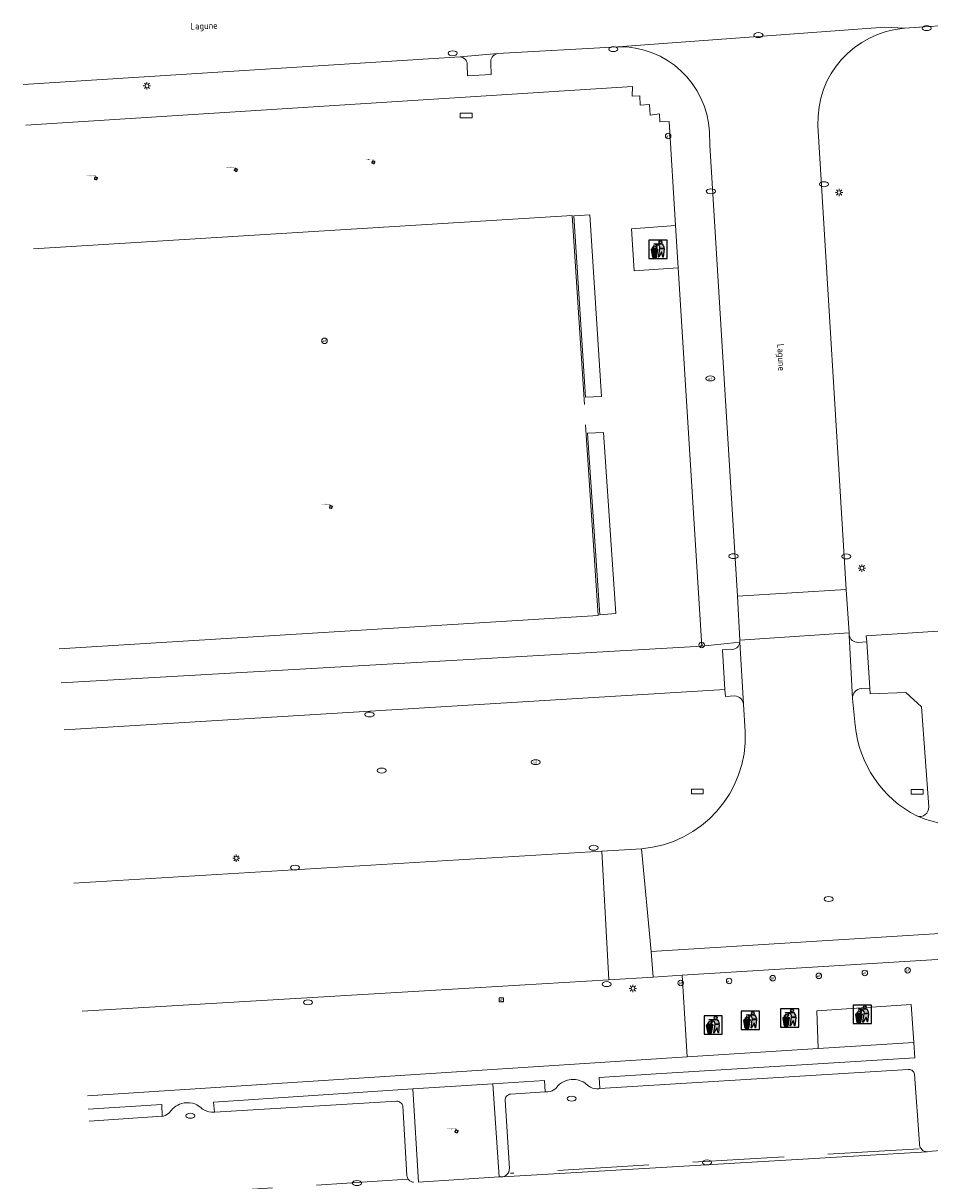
# Model space of a CAD drawing. Header units: metres. Extents: x 162098 to 162858, y 502351 to 503184.
# Tile 65 of 94: x 162109 to 162158, y 502900 to 502964. Entities that reach past the tile are written whole.
import ezdxf
from ezdxf.enums import TextEntityAlignment as Align

# ---------------------------------------------------------------- set-up
doc = ezdxf.new("R2010")
doc.units = ezdxf.units.M
doc.linetypes.add('RI-HWA-SO', pattern=[7.4, 5, -2.4])
for name, color, linetype, lineweight, true_color in [('B-PV-GR-BEPLANTING_CULTUUR_ROOS-GV', 7, 'Continuous', 18, 0x99cc00), ('B-PV-GR-BEPLANTING_CULTUUR_VASTE PLANTENVAK-GV', 7, 'Continuous', 13, 0x99cc00), ('B-PV-GR-BOOM-S', 7, 'Continuous', 13, 0x4c9900), ('B-PV-GR-STRUIK-GV', 7, 'Continuous', 13, 0x99cc00), ('B-PV-RI-HWA_GOOT_MOLGOOT-G', 150, 'RI-HWA-SO', 18, 0x007fff)]:
    doc.layers.add(name, color=color, linetype=linetype, lineweight=lineweight, true_color=true_color)
for name, color, linetype, lineweight in [('B-PV-IE-AFVAL APART PLAATS-S', 7, 'Continuous', 25), ('B-PV-IE-MEUBILAIR-S', 252, 'Continuous', 13), ('B-PV-IE-TERREINAFSCHEIDING_KUNSTMATIG_HEKWERK-G', 252, 'IE-TERREINAFSCHEIDING-KUNSTMATIG-OPEN', 13), ('B-PV-OG-TERREIN_BEGROEID-GV', 7, 'Continuous', 13), ('B-PV-OG-TOPOGRAFIE-T18', 7, 'Continuous', 18), ('B-PV-VH-GESLOTENVERHARDING_ASFALT-GV', 252, 'Continuous', 13), ('B-PV-VH-OPENVERHARDING_BETONELEMENT-GV', 252, 'Continuous', 13), ('B-PV-VH-OPENVERHARDING_BETONSTRAATSTEEN-GV', 252, 'Continuous', 13), ('B-PV-VH-OPENVERHARDING_TEGEL-GV', 252, 'Continuous', 13)]:
    doc.layers.add(name, color=color, linetype=linetype, lineweight=lineweight)
doc.styles.add('NLCS-ISO', font='NLCS-ISO.ttf')
doc.styles.add('NLCS-ISO-M200-T18', font='NLCS-ISO.ttf', dxfattribs={"height": 1.8})
doc.linetypes.add('IE-TERREINAFSCHEIDING-KUNSTMATIG-OPEN', pattern='A,7,-1.5,[67,NLCS.SHX,S=0.75,R=0,X=0,Y=0],-1.5', length=10)

# ---------------------------------------------------------------- blocks, each defined once
blk = doc.blocks.new('SIE-AFVAL APART PLAATS-SO')
h = blk.add_hatch(color=256)
h.dxf.hatch_style = 1
h.paths.add_polyline_path([(-0.09, 0.07), (-1.76, 0.07, 0.819081), (-1.79, -0.09), (-1.4, -2.19, 0.36153), (-1.37, -2.21), (-0.47, -2.21, 0.36153), (-0.44, -2.19), (-0.05, -0.09, 0.819081)])
h.paths.add_polyline_path([(-0.16, -0.1), (-0.2, -0.33), (-0.49, -0.33), (-0.47, -0.1)], flags=16)
h.paths.add_polyline_path([(-0.55, -0.1), (-0.58, -0.33), (-0.87, -0.33), (-0.87, -0.1)], flags=16)
h.paths.add_polyline_path([(-0.22, -0.42), (-0.27, -0.73), (-0.53, -0.73), (-0.5, -0.42)], flags=16)
h.paths.add_polyline_path([(-0.58, -0.42), (-0.61, -0.73), (-0.87, -0.73), (-0.87, -0.42)], flags=16)
h.paths.add_polyline_path([(-0.95, -0.1), (-0.95, -0.33), (-1.27, -0.33), (-1.29, -0.1)], flags=16)
h.paths.add_polyline_path([(-0.95, -0.42), (-0.95, -0.73), (-1.23, -0.73), (-1.26, -0.42)], flags=16)
h.paths.add_polyline_path([(-0.29, -0.83), (-0.34, -1.09), (-0.56, -1.09), (-0.54, -0.83)], flags=16)
h.paths.add_polyline_path([(-0.62, -0.83), (-0.65, -1.09), (-0.87, -1.09), (-0.87, -0.83)], flags=16)
h.paths.add_polyline_path([(-0.95, -0.83), (-0.95, -1.09), (-1.2, -1.09), (-1.22, -0.83)], flags=16)
h.paths.add_polyline_path([(-1.35, -0.33), (-1.64, -0.33), (-1.69, -0.1), (-1.37, -0.1)], flags=16)
h.paths.add_polyline_path([(-1.34, -0.42), (-1.31, -0.73), (-1.57, -0.73), (-1.63, -0.42)], flags=16)
h.paths.add_polyline_path([(-0.36, -1.18), (-0.41, -1.44), (-0.6, -1.44), (-0.57, -1.18)], flags=16)
h.paths.add_polyline_path([(-0.65, -1.18), (-0.68, -1.44), (-0.87, -1.44), (-0.87, -1.18)], flags=16)
h.paths.add_polyline_path([(-1.3, -0.83), (-1.28, -1.09), (-1.5, -1.09), (-1.55, -0.83)], flags=16)
h.paths.add_polyline_path([(-0.95, -1.18), (-0.95, -1.44), (-1.17, -1.44), (-1.19, -1.18)], flags=16)
h.paths.add_polyline_path([(-0.42, -1.53), (-0.47, -1.79), (-0.63, -1.79), (-0.6, -1.53)], flags=16)
h.paths.add_polyline_path([(-1.27, -1.18), (-1.25, -1.44), (-1.44, -1.44), (-1.49, -1.18)], flags=16)
h.paths.add_polyline_path([(-0.69, -1.53), (-0.71, -1.79), (-0.87, -1.79), (-0.87, -1.53)], flags=16)
h.paths.add_polyline_path([(-0.95, -1.53), (-0.95, -1.79), (-1.13, -1.79), (-1.16, -1.53)], flags=16)
h.paths.add_polyline_path([(-1.24, -1.53), (-1.22, -1.79), (-1.37, -1.79), (-1.42, -1.53)], flags=16)
h.paths.add_polyline_path([(-0.49, -1.89), (-0.53, -2.13), (-0.66, -2.13), (-0.64, -1.89)], flags=16)
h.paths.add_polyline_path([(-0.72, -1.89), (-0.74, -2.13), (-0.87, -2.13), (-0.87, -1.89)], flags=16)
h.paths.add_polyline_path([(-0.95, -1.89), (-0.95, -2.13), (-1.1, -2.13), (-1.12, -1.89)], flags=16)
h.paths.add_polyline_path([(-1.21, -1.89), (-1.18, -2.13), (-1.31, -2.13), (-1.35, -1.89)], flags=16)
h.paths.add_polyline_path([(-0.19, 0.78, -0.01173), (-0.3, 0.78, -0.148797), (-0.42, 1.03, -0.136076), (-0.69, 0.87), (-0.78, 0.85, -0.038293), (-1.14, 0.96), (-1.19, 0.81, -0.243822), (-1.56, 0.45, 0.344326), (-1, 0.22, -0.139345), (-0.6, 0.22, 0.618436), (-0.56, 0.27, -0.441494), (-0.47, 0.44, 0.309048)])
h.paths.add_polyline_path([(-0.49, 0.51, 0.351556), (-0.64, 0.31, 0.121061), (-1.02, 0.29, -0.288745), (-1.45, 0.42, 0.203599), (-1.12, 0.79), (-1.09, 0.87, 0.083075), (-0.28, 0.71, -0.242261)], flags=16)
h.paths.add_polyline_path([(-0.4, 0.79, -0.023345), (-0.63, 0.82, 0.07081), (-0.46, 0.9, 0.059965)], flags=16)
h.paths.add_polyline_path([(1.12, 1.48), (-1.07, 1.48, 0.860559), (-1.08, 1.42), (0.29, 1, -0.146703), (0.53, 0.28, 0.421968), (0.56, 0.25), (1.6, 0.31, 0.450293), (1.63, 0.34, 0.122241)])
h.paths.add_polyline_path([(0.26, 1.93, 1), (1.07, 1.93, 1)])
h.paths.add_polyline_path([(1.65, 0.15, 0.429303), (1.62, 0.18), (0.55, 0.23, 0.38429), (0.51, 0.2), (0.16, -2.16, 0.83726), (0.22, -2.18), (0.99, -0.78, -0.688204), (1.05, -0.78), (1.36, -2.14, 0.84934), (1.42, -2.14)])
for p, q in [((-0.09, 0.07), (-1.76, 0.07)), ((-1.4, -2.19), (-1.79, -0.09)), ((-1.37, -0.1), (-1.69, -0.1)), ((-1.64, -0.33), (-1.69, -0.1)), ((-1.64, -0.33), (-1.35, -0.33)), ((-1.63, -0.42), (-1.34, -0.42)), ((-1.57, -0.73), (-1.63, -0.42)), ((-1.57, -0.73), (-1.31, -0.73)), ((-1.55, -0.83), (-1.3, -0.83)), ((-1.5, -1.09), (-1.55, -0.83)), ((-1.5, -1.09), (-1.28, -1.09)), ((-1.49, -1.18), (-1.27, -1.18)), ((-1.44, -1.44), (-1.49, -1.18)), ((-1.44, -1.44), (-1.25, -1.44)), ((-1.42, -1.53), (-1.24, -1.53)), ((-1.37, -1.79), (-1.42, -1.53)), ((-1.37, -1.79), (-1.22, -1.79)), ((-1.37, -2.21), (-0.47, -2.21)), ((-1.31, -2.13), (-1.35, -1.89)), ((-1.35, -1.89), (-1.21, -1.89)), ((-1.31, -2.13), (-1.18, -2.13)), ((-0.95, -0.1), (-1.29, -0.1)), ((-1.27, -0.33), (-0.95, -0.33)), ((-1.26, -0.42), (-0.95, -0.42)), ((-1.23, -0.73), (-0.95, -0.73)), ((-1.22, -0.83), (-0.95, -0.83)), ((-1.2, -1.09), (-0.95, -1.09)), ((-1.19, -1.18), (-0.95, -1.18)), ((-1.17, -1.44), (-0.95, -1.44)), ((-1.16, -1.53), (-0.95, -1.53)), ((-1.13, -1.79), (-0.95, -1.79)), ((-1.12, -1.89), (-0.95, -1.89)), ((-1.1, -2.13), (-0.95, -2.13)), ((-0.95, -0.1), (-0.95, -0.33)), ((-0.95, -0.42), (-0.95, -0.73)), ((-0.95, -0.83), (-0.95, -1.09)), ((-0.95, -1.18), (-0.95, -1.44)), ((-0.95, -1.53), (-0.95, -1.79)), ((-0.95, -1.89), (-0.95, -2.13)), ((-0.87, -0.1), (-0.87, -0.33)), ((-0.55, -0.1), (-0.87, -0.1)), ((-0.87, -0.33), (-0.58, -0.33)), ((-0.87, -0.42), (-0.87, -0.73)), ((-0.87, -0.42), (-0.58, -0.42)), ((-0.87, -0.73), (-0.61, -0.73)), ((-0.87, -0.83), (-0.62, -0.83)), ((-0.87, -0.83), (-0.87, -1.09)), ((-0.87, -1.09), (-0.65, -1.09)), ((-0.87, -1.18), (-0.65, -1.18)), ((-0.87, -1.18), (-0.87, -1.44)), ((-0.87, -1.44), (-0.68, -1.44)), ((-0.87, -1.53), (-0.69, -1.53)), ((-0.87, -1.53), (-0.87, -1.79)), ((-0.87, -1.79), (-0.71, -1.79)), ((-0.87, -1.89), (-0.87, -2.13)), ((-0.87, -1.89), (-0.72, -1.89)), ((-0.87, -2.13), (-0.74, -2.13)), ((-0.66, -2.13), (-0.53, -2.13)), ((-0.64, -1.89), (-0.49, -1.89)), ((-0.63, -1.79), (-0.47, -1.79)), ((-0.6, -1.44), (-0.41, -1.44)), ((-0.6, -1.53), (-0.42, -1.53)), ((-0.57, -1.18), (-0.36, -1.18)), ((-0.56, -1.09), (-0.34, -1.09)), ((-0.54, -0.83), (-0.29, -0.83)), ((-0.53, -0.73), (-0.27, -0.73)), ((-0.53, -2.13), (-0.49, -1.89)), ((-0.5, -0.42), (-0.22, -0.42)), ((-0.49, -0.33), (-0.2, -0.33)), ((-0.16, -0.1), (-0.47, -0.1)), ((-0.47, -1.79), (-0.42, -1.53)), ((-0.44, -2.19), (-0.05, -0.09)), ((-0.41, -1.44), (-0.36, -1.18)), ((-0.34, -1.09), (-0.29, -0.83)), ((-0.27, -0.73), (-0.22, -0.42)), ((-0.2, -0.33), (-0.16, -0.1))]:
    blk.add_line(p, q)
blk.add_lwpolyline([(-2.5, -2.51), (2.5, -2.51), (2.5, 2.49), (-2.5, 2.49)], close=True)
for points in [[(-0.78, 0.85, -0.038293), (-1.14, 0.96), (-1.19, 0.81, -0.243822), (-1.56, 0.45, 0.344326), (-1, 0.22, -0.139345), (-0.6, 0.22, 0.618436), (-0.56, 0.27, -0.441494), (-0.47, 0.44, 0.309048), (-0.19, 0.78, -0.01173), (-0.3, 0.78, -0.01173)], [(-0.78, 0.85), (-0.69, 0.87, 0.136076), (-0.42, 1.03, 0.156405), (-0.29, 0.77)], [(-0.78, 0.85), (-0.69, 0.87, 0.136076), (-0.42, 1.03, 0.148797), (-0.3, 0.78, 0.148797)], [(-0.63, 0.82, 0.07081), (-0.46, 0.9, 0.059965), (-0.4, 0.79, 0.059965)], [(-0.4, 0.79, -0.023345), (-0.63, 0.82)]]:
    blk.add_lwpolyline(points, format="xyb")
for points in [[(-1.09, 0.87), (-1.12, 0.79, -0.203599), (-1.45, 0.42, 0.288745), (-1.02, 0.29, -0.121061), (-0.64, 0.31, -0.351556), (-0.49, 0.51, 0.242261), (-0.28, 0.71, -0.083075)], [(-1.07, 1.48), (1.12, 1.48, -0.122241), (1.63, 0.34, -0.450293), (1.6, 0.31), (0.56, 0.25, -0.421968), (0.53, 0.28, 0.146703), (0.29, 1), (-1.08, 1.42, -0.860559)], [(0.55, 0.23), (1.62, 0.18, -0.429303), (1.65, 0.15), (1.42, -2.14, -0.84934), (1.36, -2.14), (1.05, -0.78, 0.688204), (0.99, -0.78), (0.22, -2.18, -0.83726), (0.16, -2.16), (0.51, 0.2, -0.38429)]]:
    blk.add_lwpolyline(points, format="xyb", close=True)
for points in [[(-1.35, -0.33), (-1.37, -0.1)], [(-1.31, -0.73), (-1.34, -0.42)], [(-1.28, -1.09), (-1.3, -0.83)], [(-1.27, -0.33), (-1.29, -0.1)], [(-1.25, -1.44), (-1.27, -1.18)], [(-1.23, -0.73), (-1.26, -0.42)], [(-1.22, -1.79), (-1.24, -1.53)], [(-1.2, -1.09), (-1.22, -0.83)], [(-1.18, -2.13), (-1.21, -1.89)], [(-1.17, -1.44), (-1.19, -1.18)], [(-1.18, -2.22), (-1.18, -2.21)], [(-1.13, -1.79), (-1.16, -1.53)], [(-1.1, -2.13), (-1.12, -1.89)], [(-0.74, -2.13), (-0.72, -1.89)], [(-0.71, -1.79), (-0.69, -1.53)], [(-0.68, -1.44), (-0.65, -1.18)], [(-0.66, -2.13), (-0.64, -1.89)], [(-0.65, -1.09), (-0.62, -0.83)], [(-0.63, -1.79), (-0.6, -1.53)], [(-0.61, -0.73), (-0.58, -0.42)], [(-0.6, -1.44), (-0.57, -1.18)], [(-0.58, -0.33), (-0.55, -0.1)], [(-0.56, -1.09), (-0.54, -0.83)], [(-0.53, -0.73), (-0.5, -0.42)], [(-0.49, -0.33), (-0.47, -0.1)]]:
    blk.add_lwpolyline(points)
blk.add_circle((0.66, 1.93), 0.401)
for centre, radius, start, end in [((-1.76, -0.01), 0.0869, 90, 247.281), ((-0.09, -0.01), 0.0869, 292.719, 90), ((-1.37, -2.18), 0.0318, 190.4943, 270), ((-0.47, -2.18), 0.0318, 270, 349.5057)]:
    blk.add_arc(centre, radius, start, end)
blk = doc.blocks.new('SIE-MEUBILAIR_BORD_STRAATNAAM-SO')
blk.add_lwpolyline([(-1.625, -0.625), (1.625, -0.625), (1.625, 0.625), (-1.625, 0.625)], close=True)
blk = doc.blocks.new('SIE-MEUBILAIR_BORD_VERKEER-SO')
blk.add_lwpolyline([(-0.5625, -0.5625), (0.5625, -0.5625), (0.5625, 0.5625), (-0.5625, 0.5625)], close=True)
at = {"style": 'NLCS-ISO'}
blk.add_text('vb', height=0.75, dxfattribs=at).set_placement((0, 0), align=Align.MIDDLE_CENTER)
blk = doc.blocks.new('SIE-MEUBILAIR_PAAL_AFSLUITPAAL-SO')
blk.add_circle((0, 0), 0.75)
at = {"style": 'NLCS-ISO'}
blk.add_text('af', height=0.75, dxfattribs=at).set_placement((0, 0.05), align=Align.MIDDLE_CENTER)
blk = doc.blocks.new('SIE-MEUBILAIR_PAAL_LICHTMAST-SO')
for points in [[(-0.62, 0), (-1, 0)], [(-0.71, 0.71), (-0.44, 0.44)], [(0, 1), (0, 0.62)], [(0.44, 0.44), (0.71, 0.71)], [(1, 0), (0.62, 0)], [(-0.71, -0.71), (-0.44, -0.44)], [(0, -0.62), (0, -1)], [(0.44, -0.44), (0.71, -0.71)]]:
    blk.add_lwpolyline(points)
blk.add_circle((0, 0), 0.5)
blk = doc.blocks.new('SIE-MEUBILAIR_PUT_KOLK-SO')
blk.add_ellipse((0, 0), major_axis=(1.25, 0), ratio=0.54)
blk = doc.blocks.new('SIE-MEUBILAIR_PUT_BRANDKRAAN-SO')
blk.add_ellipse((0, 0), major_axis=(1.25, 0), ratio=0.54)
blk = doc.blocks.new('SIE-MEUBILAIR_PUT_RIOOLPUT-SO')
blk.add_ellipse((0, 0), major_axis=(1.25, 0), ratio=0.54)
blk = doc.blocks.new('SIE-MEUBILAIR_PUT_WATERLEIDINGPUT-SO')
blk.add_ellipse((0, 0), major_axis=(1.25, 0), ratio=0.54)
at = {"style": 'NLCS-ISO'}
blk.add_text('wl', height=0.75, dxfattribs=at).set_placement((-0.14, 0), align=Align.MIDDLE_CENTER)
blk = doc.blocks.new('SGR-BOOM_GBKN-SO')
for centre, start, end in [((-0.25, -0.1), 67.1244, 157.1244), ((-0.1, 0.25), 157.1244, 247.1244), ((-0.1, 0.25), 337.1244, 157.1244), ((0.25, 0.1), 247.1244, 337.1244), ((-0.25, -0.1), 157.1244, 337.1244), ((0.1, -0.25), 157.1244, 337.1244), ((0.1, -0.25), 337.1244, 67.1244)]:
    blk.add_arc(centre, 0.188, start, end)
at = {"extrusion": (0, 0, -1)}
blk.add_arc((-0.25, 0.1), 0.188, 22.8756, 202.8756, dxfattribs=at)
at = {"style": 'NLCS-ISO'}
blk.add_attdef('SOORT', text='', height=0.35, dxfattribs=at).set_placement((0, 0.75), align=Align.MIDDLE_RIGHT)

msp = doc.modelspace()

# ---------------------------------------------------------------- linework, layer by layer
at = {"layer": 'B-PV-GR-BEPLANTING_CULTUUR_ROOS-GV'}
for points in [[(162112.27, 502904.354), (162116.293, 502904.612), (162116.301, 502903.961), (162116.38, 502903.975), (162116.479, 502904.007), (162116.569, 502904.052), (162116.649, 502904.108), (162116.724, 502904.177), (162116.772, 502904.236), (162116.817, 502904.293), (162116.883, 502904.367), (162116.969, 502904.445), (162117.061, 502904.513), (162117.159, 502904.572), (162117.251, 502904.616), (162117.376, 502904.66), (162117.516, 502904.691), (162117.616, 502904.702), (162117.726, 502904.704), (162117.81, 502904.699), (162117.967, 502904.672), (162118.091, 502904.633), (162118.199, 502904.586), (162118.284, 502904.54), (162118.377, 502904.476), (162118.435, 502904.43), (162118.52, 502904.355), (162118.618, 502904.29), (162118.745, 502904.232), (162118.869, 502904.198), (162118.999, 502904.183), (162119.167, 502904.194), (162119.107, 502904.726), (162130.019, 502905.459), (162134.392, 502905.734), (162137.207, 502905.917), (162137.25, 502905.291), (162137.398, 502905.3), (162137.533, 502905.324), (162137.625, 502905.354), (162137.697, 502905.389), (162137.78, 502905.443), (162137.833, 502905.487), (162137.885, 502905.548), (162137.966, 502905.64), (162138.043, 502905.711), (162138.143, 502905.786), (162138.249, 502905.849), (162138.354, 502905.897), (162138.469, 502905.936), (162138.572, 502905.959), (162138.67, 502905.973), (162138.797, 502905.978), (162138.905, 502905.971), (162139.017, 502905.952), (162139.119, 502905.925), (162139.228, 502905.884), (162139.322, 502905.838), (162139.413, 502905.783), (162139.495, 502905.722), (162139.569, 502905.655), (162139.633, 502905.607), (162139.731, 502905.549), (162139.832, 502905.506), (162139.957, 502905.474), (162140.081, 502905.463), (162140.178, 502905.467), (162140.247, 502905.476), (162140.208, 502906.08), (162143.615, 502906.293), (162157.464, 502907.156), (162157.407, 502908.002), (162152.185, 502907.67)], [(162152.185, 502907.67), (162145.009, 502907.215), (162112.224, 502905.085)]]:
    msp.add_lwpolyline(points, dxfattribs=at)
at = {"layer": 'B-PV-GR-BEPLANTING_CULTUUR_VASTE PLANTENVAK-GV'}
for points in [[(162139.45, 502943.294), (162140.326, 502943.334), (162139.696, 502953.262), (162138.818, 502953.216)], [(162140.24, 502931.397), (162141.106, 502931.46), (162140.448, 502941.362), (162139.574, 502941.329)]]:
    msp.add_lwpolyline(points, close=True, dxfattribs=at)
at = {"layer": 'B-PV-GR-STRUIK-GV'}
msp.add_lwpolyline([(162134.392, 502905.734), (162130.019, 502905.459), (162130.333, 502900.35), (162134.742, 502900.642)], close=True, dxfattribs=at)
at = {"layer": 'B-PV-IE-TERREINAFSCHEIDING_KUNSTMATIG_HEKWERK-G'}
for points in [[(162139.404, 502942.898), (162138.736, 502953.234), (162109.279, 502951.415)], [(162110.67, 502929.531), (162140.157, 502931.349), (162139.455, 502941.78)]]:
    msp.add_lwpolyline(points, dxfattribs=at)
at = {"layer": 'B-PV-OG-TERREIN_BEGROEID-GV'}
for points in [[(162160.201, 502963.693), (162156.897, 502963.469)], [(162145.816, 502929.667), (162144.526, 502950.368), (162142.126, 502950.199), (162141.971, 502952.504), (162144.382, 502952.678), (162144.027, 502958.37), (162143.515, 502958.36), (162143.5, 502958.791), (162142.994, 502958.718), (162142.948, 502959.31), (162142.441, 502959.27), (162142.421, 502959.782), (162142.002, 502959.761), (162142.034, 502960.288), (162108.85, 502958.176)], [(162152.165, 502958.159), (162153.715, 502932.782)], [(162154.832, 502929.914), (162154.807, 502930.245), (162161.001, 502930.646), (162166.454, 502943.069)], [(162153.715, 502932.782), (162153.872, 502930.405)], [(162153.872, 502930.405), (162153.879, 502930.27)], [(162110.789, 502927.667), (162145.816, 502929.667)], [(162154.351, 502929.879), (162154.832, 502929.914)], [(162147.071, 502927.305), (162110.951, 502925.107)], [(162147.625, 502926.961), (162147.11, 502926.919), (162147.071, 502927.305)], [(162154.047, 502926.815), (162154.196, 502925.353)], [(162155.008, 502927.382), (162154.538, 502927.366)], [(162158.224, 502920.89), (162157.822, 502926.352), (162156.969, 502927.142), (162155.03, 502927.073), (162155.008, 502927.382)], [(162148.192, 502925.001), (162148.103, 502926.499)], [(162140.354, 502918.463), (162142.513, 502918.594)], [(162111.485, 502916.716), (162140.354, 502918.463)], [(162145.009, 502907.215), (162144.749, 502911.675), (162143.151, 502911.568), (162140.724, 502911.424), (162130.963, 502910.841), (162111.93, 502909.705)], [(162112.224, 502905.085), (162145.009, 502907.215)]]:
    msp.add_lwpolyline(points, dxfattribs=at)
for points in [[(162156.897, 502963.469, 0.403708), (162152.165, 502958.159)], [(162153.879, 502930.27, 0.358053), (162154.351, 502929.879)], [(162148.103, 502926.499, 0.334055), (162147.625, 502926.961)], [(162154.538, 502927.366, 0.376168), (162154.047, 502926.815)], [(162142.513, 502918.594, 0.402939), (162148.192, 502925.001)], [(162154.196, 502925.353, 0.255782), (162157.573, 502920.386)], [(162157.573, 502920.386, 0.537658), (162158.224, 502920.89)]]:
    msp.add_lwpolyline(points, format="xyb", dxfattribs=at)
for points in [[(162138.818, 502953.216), (162139.696, 502953.262), (162140.326, 502943.334), (162139.45, 502943.294)], [(162139.574, 502941.329), (162140.448, 502941.362), (162141.106, 502931.46), (162140.24, 502931.397)], [(162157.407, 502908.002), (162157.269, 502910.068), (162152.113, 502909.729), (162152.185, 502907.67)]]:
    msp.add_lwpolyline(points, close=True, dxfattribs=at)
at = {"layer": 'B-PV-RI-HWA_GOOT_MOLGOOT-G'}
for points in [[(162157.701, 502902.184), (162135.364, 502900.848)], [(162129.732, 502900.526), (162112.585, 502899.403)]]:
    msp.add_lwpolyline(points, dxfattribs=at)
at = {"layer": 'B-PV-VH-GESLOTENVERHARDING_ASFALT-GV'}
for points in [[(162140.354, 502918.463), (162111.485, 502916.716)], [(162140.724, 502911.424), (162140.354, 502918.463)], [(162130.963, 502910.841), (162140.724, 502911.424)], [(162111.93, 502909.705), (162130.963, 502910.841)]]:
    msp.add_lwpolyline(points, dxfattribs=at)
at = {"layer": 'B-PV-VH-OPENVERHARDING_BETONELEMENT-GV'}
for points in [[(162147.767, 502932.41), (162147.889, 502930.002), (162153.872, 502930.405), (162153.715, 502932.782)], [(162142.513, 502918.594), (162140.354, 502918.463), (162140.724, 502911.424), (162143.151, 502911.568), (162143.041, 502912.967)]]:
    msp.add_lwpolyline(points, close=True, dxfattribs=at)
at = {"layer": 'B-PV-VH-OPENVERHARDING_BETONSTRAATSTEEN-GV'}
for points in [[(162108.709, 502960.393), (162132.601, 502961.904), (162134.646, 502962.083), (162141.223, 502962.461), (162155.828, 502963.532), (162156.897, 502963.469), (162160.201, 502963.693)], [(162156.897, 502963.469), (162155.828, 502963.532), (162141.223, 502962.461)], [(162134.646, 502962.083), (162132.601, 502961.904)], [(162132.985, 502961.473), (162133.004, 502960.862), (162134.302, 502960.945), (162134.275, 502961.561)], [(162146.227, 502957.802), (162146.256, 502957.082), (162147.767, 502932.41), (162153.715, 502932.782), (162152.165, 502958.159)], [(162153.872, 502930.405), (162147.889, 502930.002)], [(162147.889, 502930.002), (162147.896, 502929.896)], [(162153.879, 502930.27), (162153.872, 502930.405)], [(162154.047, 502926.815), (162153.879, 502930.27)], [(162153.879, 502930.27), (162154.047, 502926.815)], [(162147.383, 502929.51), (162146.947, 502929.467), (162147.071, 502927.305)], [(162147.896, 502929.896), (162148.103, 502926.499)], [(162148.103, 502926.499), (162147.896, 502929.896)], [(162154.832, 502929.914), (162154.351, 502929.879)], [(162155.008, 502927.382), (162154.832, 502929.914)], [(162147.071, 502927.305), (162147.11, 502926.919), (162147.625, 502926.961)], [(162154.196, 502925.353), (162154.047, 502926.815)], [(162154.538, 502927.366), (162155.008, 502927.382)], [(162148.103, 502926.499), (162148.192, 502925.001)], [(162142.513, 502918.594), (162143.041, 502912.967)], [(162143.041, 502912.967), (162163.229, 502914.232)], [(162157.091, 502906.528), (162140.247, 502905.476)], [(162157.205, 502906.521), (162157.147, 502906.527), (162157.091, 502906.528)], [(162157.249, 502906.506), (162157.205, 502906.521)], [(162157.294, 502906.481), (162157.249, 502906.506)], [(162138.797, 502905.978), (162138.67, 502905.973), (162138.572, 502905.959), (162138.469, 502905.936), (162138.354, 502905.897), (162138.249, 502905.849)], [(162139.017, 502905.952), (162138.905, 502905.971), (162138.797, 502905.978)], [(162139.322, 502905.838), (162139.228, 502905.884), (162139.119, 502905.925), (162139.017, 502905.952)], [(162157.339, 502906.448), (162157.294, 502906.481)], [(162157.379, 502906.411), (162157.339, 502906.448)], [(162157.722, 502902.376), (162157.714, 502902.466), (162157.445, 502906.27), (162157.433, 502906.314), (162157.407, 502906.368), (162157.379, 502906.411)], [(162137.25, 502905.291), (162135.351, 502905.174)], [(162137.533, 502905.324), (162137.398, 502905.3), (162137.25, 502905.291)], [(162137.625, 502905.354), (162137.533, 502905.324)], [(162137.885, 502905.548), (162137.833, 502905.487), (162137.78, 502905.443), (162137.697, 502905.389), (162137.625, 502905.354)], [(162137.966, 502905.64), (162137.885, 502905.548)], [(162138.143, 502905.786), (162138.043, 502905.711), (162137.966, 502905.64)], [(162138.249, 502905.849), (162138.143, 502905.786)], [(162139.731, 502905.549), (162139.633, 502905.607), (162139.569, 502905.655), (162139.495, 502905.722), (162139.413, 502905.783), (162139.322, 502905.838)], [(162140.081, 502905.463), (162139.957, 502905.474), (162139.832, 502905.506), (162139.731, 502905.549)], [(162140.178, 502905.467), (162140.081, 502905.463)], [(162140.247, 502905.476), (162140.178, 502905.467)], [(162119.167, 502904.194), (162118.999, 502904.183), (162118.869, 502904.198), (162118.745, 502904.232), (162118.618, 502904.29), (162118.52, 502904.355), (162118.435, 502904.43), (162118.377, 502904.476), (162118.284, 502904.54), (162118.199, 502904.586), (162118.091, 502904.633), (162117.967, 502904.672), (162117.81, 502904.699), (162117.726, 502904.704), (162117.616, 502904.702), (162117.516, 502904.691), (162117.376, 502904.66), (162117.251, 502904.616), (162117.159, 502904.572), (162117.061, 502904.513), (162116.969, 502904.445), (162116.883, 502904.367), (162116.817, 502904.293), (162116.772, 502904.236), (162116.724, 502904.177), (162116.649, 502904.108), (162116.569, 502904.052), (162116.479, 502904.007), (162116.38, 502903.975), (162116.301, 502903.961)], [(162130.046, 502900.353), (162129.992, 502900.364), (162129.924, 502900.396), (162129.849, 502900.435), (162129.799, 502900.479), (162129.754, 502900.529), (162129.725, 502900.592), (162129.704, 502900.645), (162129.694, 502900.714), (162129.469, 502904.525), (162129.459, 502904.561), (162129.425, 502904.618), (162129.376, 502904.671), (162129.329, 502904.717), (162129.284, 502904.749), (162129.236, 502904.771), (162129.186, 502904.782), (162129.136, 502904.789), (162119.167, 502904.194)], [(162135.082, 502904.946), (162135.069, 502904.891), (162135.066, 502904.844), (162135.293, 502901.111), (162135.29, 502901.049)], [(162135.1, 502904.998), (162135.082, 502904.946)], [(162135.186, 502905.102), (162135.14, 502905.055), (162135.1, 502904.998)], [(162135.249, 502905.139), (162135.186, 502905.102)], [(162135.351, 502905.174), (162135.306, 502905.162), (162135.249, 502905.139)], [(162116.301, 502903.961), (162112.312, 502903.699)], [(162183.142, 502897.092), (162182.678, 502904.021), (162182.668, 502903.891), (162182.637, 502903.794), (162182.572, 502903.687), (162182.487, 502903.602), (162182.403, 502903.548), (162182.317, 502903.514), (162182.211, 502903.496), (162176.118, 502903.118), (162171.412, 502902.852), (162171.266, 502902.841), (162159.791, 502902.152), (162159.616, 502902.138), (162158.409, 502902.05), (162158.129, 502902.022), (162134.935, 502900.654), (162134.742, 502900.642), (162130.333, 502900.35)], [(162157.737, 502902.318), (162157.722, 502902.376)], [(162157.763, 502902.257), (162157.737, 502902.318)], [(162158.129, 502902.022), (162158.05, 502902.03), (162157.981, 502902.053), (162157.907, 502902.095), (162157.845, 502902.145), (162157.804, 502902.192), (162157.763, 502902.257)], [(162134.935, 502900.654), (162158.129, 502902.022)], [(162135.29, 502901.049), (162135.277, 502900.978), (162135.255, 502900.918), (162135.209, 502900.835), (162135.157, 502900.769)], [(162135.022, 502900.681), (162134.935, 502900.654)], [(162135.157, 502900.769), (162135.093, 502900.721), (162135.022, 502900.681)]]:
    msp.add_lwpolyline(points, dxfattribs=at)
for points in [[(162152.165, 502958.159, -0.403708), (162156.897, 502963.469)], [(162141.223, 502962.461, -0.406605), (162146.227, 502957.802)], [(162132.601, 502961.904, -0.433034), (162132.985, 502961.473)], [(162134.275, 502961.561, -0.386093), (162134.646, 502962.083)], [(162154.351, 502929.879, -0.358053), (162153.879, 502930.27)], [(162147.896, 502929.896, -0.459501), (162147.383, 502929.51)], [(162147.625, 502926.961, -0.334055), (162148.103, 502926.499)], [(162154.047, 502926.815, -0.376168), (162154.538, 502927.366)], [(162148.192, 502925.001, -0.402939), (162142.513, 502918.594)], [(162157.573, 502920.386, -0.255782), (162154.196, 502925.353)], [(162161.356, 502919.726, -0.101507), (162157.573, 502920.386)]]:
    msp.add_lwpolyline(points, format="xyb", dxfattribs=at)
msp.add_lwpolyline([(162163.33, 502912.831), (162163.229, 502914.232), (162143.041, 502912.967), (162143.151, 502911.568), (162144.749, 502911.675), (162162.841, 502912.799)], close=True, dxfattribs=at)
at = {"layer": 'B-PV-VH-OPENVERHARDING_TEGEL-GV'}
for points in [[(162141.223, 502962.461), (162134.646, 502962.083)], [(162132.601, 502961.904), (162108.709, 502960.393)], [(162134.275, 502961.561), (162134.302, 502960.945), (162133.004, 502960.862), (162132.985, 502961.473)], [(162108.85, 502958.176), (162142.034, 502960.288), (162142.002, 502959.761), (162142.421, 502959.782), (162142.441, 502959.27), (162142.948, 502959.31), (162142.994, 502958.718), (162143.5, 502958.791), (162143.515, 502958.36), (162144.027, 502958.37), (162144.382, 502952.678), (162144.526, 502950.368), (162145.816, 502929.667), (162147.896, 502929.896), (162147.889, 502930.002), (162147.767, 502932.41), (162146.256, 502957.082), (162146.227, 502957.802)], [(162217.297, 502931.56), (162217.285, 502933.989), (162171.856, 502931.269), (162163.611, 502930.775), (162161.001, 502930.646), (162154.807, 502930.245), (162154.832, 502929.914), (162155.008, 502927.382), (162155.03, 502927.073), (162156.969, 502927.142), (162157.822, 502926.352), (162158.224, 502920.89)], [(162147.896, 502929.896), (162145.816, 502929.667), (162110.789, 502927.667)], [(162110.951, 502925.107), (162147.071, 502927.305), (162146.947, 502929.467), (162147.383, 502929.51)], [(162162.841, 502912.799), (162144.749, 502911.675), (162145.009, 502907.215), (162152.185, 502907.67), (162152.113, 502909.729), (162157.269, 502910.068), (162157.407, 502908.002), (162157.464, 502907.156), (162143.615, 502906.293), (162140.208, 502906.08), (162140.247, 502905.476), (162157.091, 502906.528), (162157.147, 502906.527), (162157.205, 502906.521), (162157.249, 502906.506), (162157.294, 502906.481), (162157.339, 502906.448), (162157.379, 502906.411), (162157.407, 502906.368), (162157.433, 502906.314), (162157.445, 502906.27), (162157.714, 502902.466), (162157.722, 502902.376), (162157.737, 502902.318), (162157.763, 502902.257), (162157.804, 502902.192), (162157.845, 502902.145), (162157.907, 502902.095), (162157.981, 502902.053), (162158.05, 502902.03), (162158.129, 502902.022), (162158.409, 502902.05)], [(162137.25, 502905.291), (162137.207, 502905.917), (162134.392, 502905.734)], [(162130.019, 502905.459), (162119.107, 502904.726)], [(162130.333, 502900.35), (162130.019, 502905.459)], [(162134.392, 502905.734), (162134.742, 502900.642)], [(162134.935, 502900.654), (162135.022, 502900.681), (162135.093, 502900.721), (162135.157, 502900.769), (162135.209, 502900.835), (162135.255, 502900.918), (162135.277, 502900.978), (162135.29, 502901.049), (162135.293, 502901.111), (162135.066, 502904.844), (162135.069, 502904.891), (162135.082, 502904.946), (162135.1, 502904.998), (162135.14, 502905.055), (162135.186, 502905.102), (162135.249, 502905.139), (162135.306, 502905.162), (162135.351, 502905.174), (162137.25, 502905.291)], [(162112.312, 502903.699), (162116.301, 502903.961), (162116.293, 502904.612), (162112.27, 502904.354)], [(162119.107, 502904.726), (162119.167, 502904.194)], [(162119.167, 502904.194), (162129.136, 502904.789)], [(162129.136, 502904.789), (162129.186, 502904.782), (162129.236, 502904.771), (162129.284, 502904.749)], [(162129.284, 502904.749), (162129.329, 502904.717), (162129.376, 502904.671)], [(162129.376, 502904.671), (162129.425, 502904.618), (162129.459, 502904.561)], [(162129.459, 502904.561), (162129.469, 502904.525), (162129.694, 502900.714)], [(162129.694, 502900.714), (162129.704, 502900.645), (162129.725, 502900.592)], [(162129.725, 502900.592), (162129.754, 502900.529), (162129.799, 502900.479)], [(162129.799, 502900.479), (162129.849, 502900.435), (162129.924, 502900.396), (162129.992, 502900.364), (162130.046, 502900.353)], [(162134.742, 502900.642), (162134.935, 502900.654)]]:
    msp.add_lwpolyline(points, dxfattribs=at)
for points in [[(162146.227, 502957.802, 0.406605), (162141.223, 502962.461)], [(162132.985, 502961.473, 0.433034), (162132.601, 502961.904)], [(162134.646, 502962.083, 0.386093), (162134.275, 502961.561)], [(162147.383, 502929.51, 0.459501), (162147.896, 502929.896)], [(162158.224, 502920.89, -0.537658), (162157.573, 502920.386)], [(162157.573, 502920.386, 0.101507), (162161.356, 502919.726)]]:
    msp.add_lwpolyline(points, format="xyb", dxfattribs=at)
msp.add_lwpolyline([(162144.526, 502950.368), (162144.382, 502952.678), (162141.971, 502952.504), (162142.126, 502950.199)], close=True, dxfattribs=at)

# ---------------------------------------------------------------- block references
at = {"layer": 'B-PV-GR-BOOM-S', "xscale": 0.2, "yscale": 0.2, "zscale": 0.2}
for p in [(162120.339, 502955.721), (162127.856, 502956.145), (162112.69, 502955.261), (162125.538, 502937.283), (162132.405, 502903.135)]:
    msp.add_blockref('SGR-BOOM_GBKN-SO', p, dxfattribs=at).add_auto_attribs({'SOORT': '****%%c***m'})
at = {"layer": 'B-PV-IE-AFVAL APART PLAATS-S', "xscale": 0.2, "yscale": 0.2, "zscale": 0.2}
for p in [(162143.421, 502951.383), (162148.475, 502909.217), (162150.62, 502909.34), (162154.597, 502909.536), (162146.436, 502908.951)]:
    msp.add_blockref('SIE-AFVAL APART PLAATS-SO', p, dxfattribs=at)
at = {"layer": 'B-PV-IE-MEUBILAIR-S', "xscale": 0.2, "yscale": 0.2, "zscale": 0.2}
for name, p in [('SIE-MEUBILAIR_PUT_KOLK-SO', (162158.114, 502963.48)), ('SIE-MEUBILAIR_PUT_RIOOLPUT-SO', (162148.912, 502963.098)), ('SIE-MEUBILAIR_PUT_RIOOLPUT-SO', (162132.19, 502962.104)), ('SIE-MEUBILAIR_PUT_KOLK-SO', (162140.973, 502962.329)), ('SIE-MEUBILAIR_PAAL_LICHTMAST-SO', (162115.477, 502960.327)), ('SIE-MEUBILAIR_BORD_STRAATNAAM-SO', (162132.932, 502958.707)), ('SIE-MEUBILAIR_PAAL_AFSLUITPAAL-SO', (162143.975, 502957.578)), ('SIE-MEUBILAIR_PUT_KOLK-SO', (162146.312, 502954.555)), ('SIE-MEUBILAIR_PUT_KOLK-SO', (162152.493, 502954.94)), ('SIE-MEUBILAIR_PAAL_LICHTMAST-SO', (162153.321, 502954.489)), ('SIE-MEUBILAIR_PAAL_AFSLUITPAAL-SO', (162125.186, 502946.375)), ('SIE-MEUBILAIR_PUT_WATERLEIDINGPUT-SO', (162146.279, 502944.32)), ('SIE-MEUBILAIR_PUT_KOLK-SO', (162147.546, 502934.596)), ('SIE-MEUBILAIR_PUT_KOLK-SO', (162153.722, 502934.584)), ('SIE-MEUBILAIR_PAAL_LICHTMAST-SO', (162154.568, 502933.945)), ('SIE-MEUBILAIR_PAAL_AFSLUITPAAL-SO', (162145.809, 502929.742)), ('SIE-MEUBILAIR_PUT_RIOOLPUT-SO', (162127.645, 502925.936)), ('SIE-MEUBILAIR_PUT_BRANDKRAAN-SO', (162128.314, 502922.872)), ('SIE-MEUBILAIR_PUT_WATERLEIDINGPUT-SO', (162136.73, 502923.33)), ('SIE-MEUBILAIR_BORD_STRAATNAAM-SO', (162145.571, 502921.732)), ('SIE-MEUBILAIR_BORD_STRAATNAAM-SO', (162157.591, 502921.705)), ('SIE-MEUBILAIR_PUT_KOLK-SO', (162139.907, 502918.649)), ('SIE-MEUBILAIR_PAAL_LICHTMAST-SO', (162120.364, 502918.073)), ('SIE-MEUBILAIR_PUT_KOLK-SO', (162123.573, 502917.558)), ('SIE-MEUBILAIR_PUT_RIOOLPUT-SO', (162152.748, 502915.843)), ('SIE-MEUBILAIR_PAAL_AFSLUITPAAL-SO', (162149.694, 502911.514)), ('SIE-MEUBILAIR_PAAL_AFSLUITPAAL-SO', (162152.213, 502911.642)), ('SIE-MEUBILAIR_PAAL_AFSLUITPAAL-SO', (162154.728, 502911.802)), ('SIE-MEUBILAIR_PAAL_AFSLUITPAAL-SO', (162157.07, 502911.945)), ('SIE-MEUBILAIR_PUT_KOLK-SO', (162140.612, 502911.191)), ('SIE-MEUBILAIR_PAAL_LICHTMAST-SO', (162142.049, 502910.954)), ('SIE-MEUBILAIR_PAAL_AFSLUITPAAL-SO', (162144.662, 502911.249)), ('SIE-MEUBILAIR_PAAL_AFSLUITPAAL-SO', (162147.307, 502911.364)), ('SIE-MEUBILAIR_PUT_KOLK-SO', (162124.279, 502910.192)), ('SIE-MEUBILAIR_BORD_VERKEER-SO', (162134.857, 502910.332)), ('SIE-MEUBILAIR_PUT_RIOOLPUT-SO', (162138.695, 502904.925)), ('SIE-MEUBILAIR_PUT_RIOOLPUT-SO', (162117.852, 502903.989)), ('SIE-MEUBILAIR_PUT_KOLK-SO', (162146.101, 502901.436)), ('SIE-MEUBILAIR_PUT_KOLK-SO', (162126.957, 502900.308))]:
    msp.add_blockref(name, p, dxfattribs=at)

# ---------------------------------------------------------------- texts
at = {"layer": 'B-PV-OG-TOPOGRAFIE-T18', "style": 'NLCS-ISO-M200-T18'}
for rotation, p in [(1.9, (162118.604, 502963.55)), (-87.6, (162150.103, 502945.466))]:
    msp.add_text('Lagune', height=0.36, rotation=rotation, dxfattribs=at).set_placement(p, align=Align.MIDDLE)

doc.saveas('drawing.dxf')
